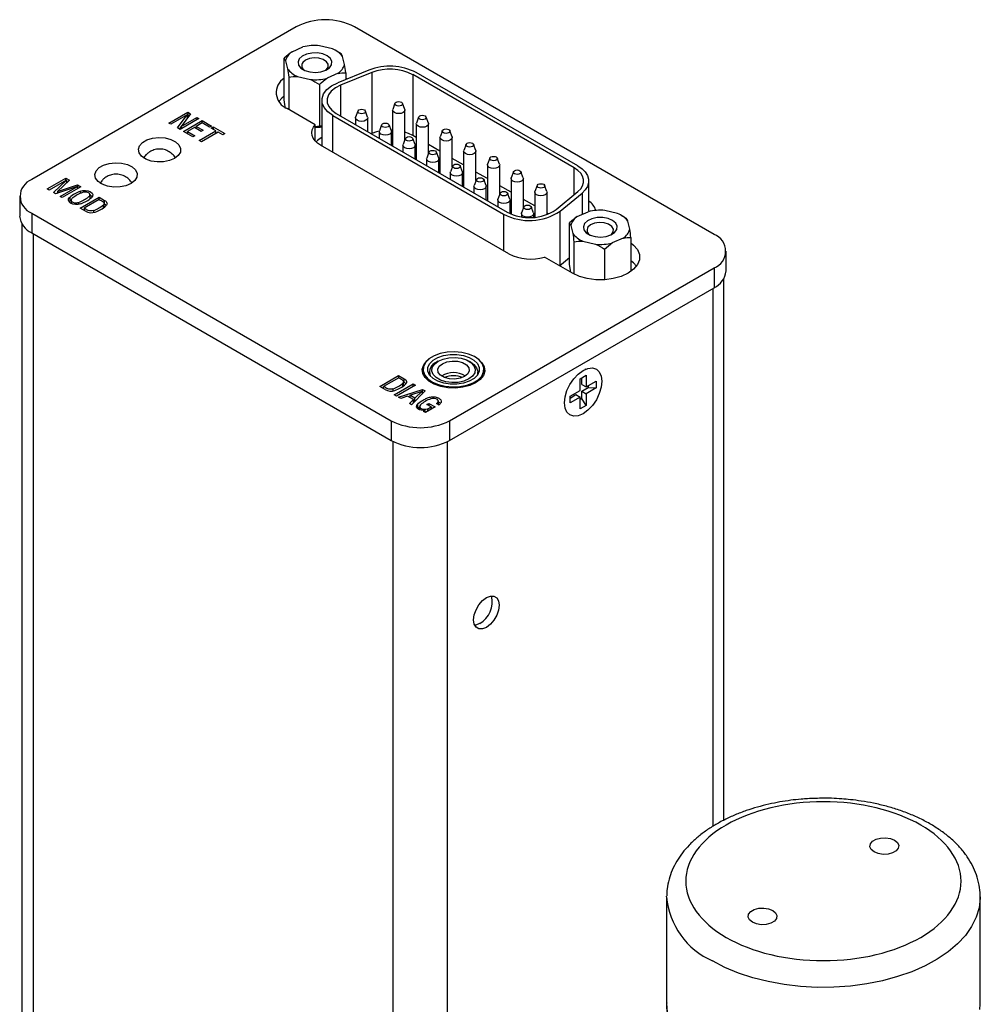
# Model space of a CAD drawing. Header units: inches. Extents: x 0.71 to 9.97, y 0.77 to 10.06.
# Tile 6 of 6: x 8.01 to 9.58, y 8.46 to 10.06. Entities that reach past the tile are written whole.
import ezdxf

# ---------------------------------------------------------------- set-up
doc = ezdxf.new("R2010")
doc.units = ezdxf.units.IN
doc.header["$MEASUREMENT"] = 0

msp = doc.modelspace()

# ---------------------------------------------------------------- linework, layer by layer
at = {"color": 7, "linetype": 'Continuous', "lineweight": 25}
for p, q in [((8.463, 10.0494), (8.0329, 9.8011)), ((9.1423, 9.712), (8.5577, 10.0494)), ((8.4561, 10.0087), (8.4739, 10.0166)), ((8.5217, 10.0137), (8.501, 10.0186)), ((8.5295, 10.0097), (8.5275, 10.0108)), ((8.5363, 10.0054), (8.5293, 10.0094)), ((8.4436, 9.9305), (8.4436, 9.9983)), ((8.4457, 9.9941), (8.4486, 9.9813)), ((8.5413, 9.9883), (8.5384, 10.0012)), ((8.5309, 9.9738), (8.5131, 9.9659)), ((8.5811, 9.9789), (8.5304, 9.9583)), ((8.5858, 9.975), (8.5351, 9.9545)), ((8.5434, 9.9745), (8.5434, 9.9636)), ((8.5858, 9.975), (8.5858, 9.876)), ((8.9209, 9.8233), (8.6582, 9.975)), ((8.4507, 9.9674), (8.4507, 9.9152)), ((8.4653, 9.9687), (8.486, 9.9638)), ((8.5434, 9.9661), (8.5459, 9.9646)), ((8.9151, 9.82), (8.6524, 9.9716)), ((8.6524, 9.9716), (8.6524, 9.8726)), ((8.5006, 9.9555), (8.5006, 9.8877)), ((8.5047, 9.9299), (8.5047, 9.8558)), ((8.256, 9.8929), (8.2865, 9.9106)), ((8.2865, 9.9106), (8.2912, 9.9079)), ((8.2865, 9.9106), (8.2865, 9.9041)), ((8.4939, 9.8902), (8.4483, 9.9165)), ((8.5632, 9.9124), (8.5596, 9.9027)), ((8.5791, 9.9027), (8.5754, 9.9124)), ((8.6196, 9.914), (8.6196, 9.8558)), ((8.6235, 9.925), (8.6198, 9.9152)), ((8.6394, 9.9152), (8.6357, 9.925)), ((8.6396, 9.8661), (8.6396, 9.914)), ((8.2855, 9.9062), (8.2592, 9.891)), ((8.2697, 9.885), (8.2855, 9.9062)), ((8.3047, 9.9001), (8.2741, 9.8824)), ((8.2912, 9.9079), (8.2758, 9.8871)), ((8.2758, 9.8871), (8.3015, 9.9019)), ((8.2796, 9.8793), (8.3102, 9.8969)), ((8.2855, 9.9062), (8.2855, 9.9002)), ((8.2855, 9.9035), (8.2865, 9.9041)), ((8.2865, 9.9041), (8.2879, 9.9034)), ((8.3015, 9.9019), (8.3047, 9.9001)), ((8.3015, 9.9019), (8.3015, 9.8982)), ((8.3102, 9.8969), (8.3254, 9.8881)), ((8.3102, 9.8931), (8.3102, 9.8969)), ((8.5223, 9.9053), (8.8002, 9.7449)), ((8.5281, 9.9086), (8.806, 9.7482)), ((8.5593, 9.9014), (8.5593, 9.8906)), ((8.5793, 9.8791), (8.5793, 9.9014)), ((8.662, 9.9027), (8.6584, 9.893)), ((8.6779, 9.893), (8.6743, 9.9027)), ((8.2592, 9.891), (8.256, 9.8929)), ((8.2741, 9.8824), (8.2697, 9.885)), ((8.273, 9.8831), (8.2758, 9.8867)), ((8.2758, 9.8871), (8.2758, 9.8834)), ((8.2948, 9.8705), (8.2796, 9.8793)), ((8.2973, 9.8857), (8.2861, 9.8792)), ((8.2861, 9.8792), (8.298, 9.8723)), ((8.2861, 9.8755), (8.2861, 9.8792)), ((8.3084, 9.8793), (8.2973, 9.8857)), ((8.3004, 9.8848), (8.2996, 9.8844)), ((8.3102, 9.8931), (8.3004, 9.8875)), ((8.3004, 9.8875), (8.3115, 9.8811)), ((8.3004, 9.8839), (8.3004, 9.8875)), ((8.3051, 9.8645), (8.3324, 9.8803)), ((8.3115, 9.8811), (8.3084, 9.8793)), ((8.336, 9.8782), (8.3087, 9.8624)), ((8.3221, 9.8862), (8.3102, 9.8931)), ((8.3254, 9.8881), (8.3221, 9.8862)), ((8.3246, 9.8848), (8.3279, 9.8867)), ((8.3324, 9.8803), (8.3246, 9.8848)), ((8.3279, 9.8867), (8.3467, 9.8759)), ((8.3279, 9.8867), (8.3279, 9.8829)), ((8.3324, 9.8761), (8.3324, 9.8803)), ((8.3324, 9.8777), (8.3337, 9.8769)), ((8.3434, 9.8739), (8.336, 9.8782)), ((8.4939, 9.8639), (8.4939, 9.8902)), ((8.5006, 9.8877), (8.4939, 9.887)), ((8.5047, 9.8879), (8.5006, 9.8877)), ((8.5979, 9.8792), (8.5979, 9.8684)), ((8.6018, 9.8902), (8.5981, 9.8804)), ((8.6177, 9.8804), (8.614, 9.8902)), ((8.6196, 9.8814), (8.6173, 9.8814)), ((8.6179, 9.8568), (8.6179, 9.8792)), ((8.6582, 9.8917), (8.6582, 9.8336)), ((8.6782, 9.8438), (8.6782, 9.8917)), ((8.7006, 9.8805), (8.6969, 9.8707)), ((8.7165, 9.8707), (8.7128, 9.8805)), ((8.2861, 9.8766), (8.2852, 9.8761)), ((8.298, 9.8723), (8.2948, 9.8705)), ((8.3087, 9.8624), (8.3051, 9.8645)), ((8.3467, 9.8759), (8.3434, 9.8739)), ((8.5858, 9.876), (8.5852, 9.8757)), ((8.6403, 9.8679), (8.6366, 9.8582)), ((8.6582, 9.8693), (8.6524, 9.8726)), ((8.6562, 9.8582), (8.6525, 9.8679)), ((8.6967, 9.8695), (8.6967, 9.8113)), ((8.7167, 9.8216), (8.7167, 9.8695)), ((8.8089, 9.6802), (8.5027, 9.857)), ((8.6364, 9.8569), (8.6364, 9.8461)), ((8.6564, 9.8346), (8.6564, 9.8569)), ((8.6788, 9.8457), (8.6752, 9.8359)), ((8.6967, 9.8471), (8.6782, 9.8578)), ((8.6947, 9.8359), (8.6911, 9.8457)), ((8.7352, 9.8472), (8.7352, 9.7891)), ((8.7391, 9.8582), (8.7355, 9.8485)), ((8.755, 9.8485), (8.7513, 9.8582)), ((8.7552, 9.7994), (8.7552, 9.8472)), ((8.6749, 9.8347), (8.6749, 9.8239)), ((8.6949, 9.8124), (8.6949, 9.8347)), ((8.7352, 9.8248), (8.7167, 9.8355)), ((8.7777, 9.836), (8.774, 9.8262)), ((8.7935, 9.8262), (8.7899, 9.836)), ((8.7174, 9.8234), (8.7137, 9.8137)), ((8.7333, 9.8137), (8.7296, 9.8234)), ((8.7738, 9.8026), (8.7552, 9.8133)), ((8.7738, 9.825), (8.7738, 9.7669)), ((8.7938, 9.7771), (8.7938, 9.825)), ((8.8162, 9.8137), (8.8125, 9.804)), ((8.8321, 9.804), (8.8284, 9.8137)), ((8.0578, 9.7859), (8.0883, 9.8035)), ((8.0896, 9.8003), (8.0612, 9.7839)), ((8.0682, 9.7798), (8.0896, 9.8003)), ((8.0942, 9.8001), (8.0746, 9.7816)), ((8.0883, 9.8035), (8.0942, 9.8001)), ((8.0883, 9.7996), (8.0883, 9.8035)), ((8.0896, 9.8003), (8.0896, 9.7957)), ((8.7135, 9.8125), (8.7135, 9.8017)), ((8.7335, 9.7901), (8.7335, 9.8125)), ((8.7559, 9.8012), (8.7522, 9.7914)), ((8.7718, 9.7914), (8.7681, 9.8012)), ((8.8123, 9.8028), (8.8123, 9.7451)), ((8.8323, 9.7549), (8.8323, 9.8028)), ((8.9385, 9.749), (8.9385, 9.7987)), ((8.0612, 9.7839), (8.0578, 9.7859)), ((8.1074, 9.79), (8.0717, 9.7778)), ((8.0746, 9.7816), (8.1072, 9.7926)), ((8.0746, 9.7816), (8.0746, 9.7788)), ((8.079, 9.7736), (8.1074, 9.79)), ((8.1129, 9.7893), (8.0824, 9.7717)), ((8.0896, 9.7963), (8.09, 9.7961)), ((8.1072, 9.7926), (8.1129, 9.7893)), ((8.1072, 9.7926), (8.1072, 9.7899)), ((8.1074, 9.79), (8.1074, 9.7861)), ((8.112, 9.7783), (8.112, 9.7822)), ((8.752, 9.7902), (8.752, 9.7794)), ((8.772, 9.7679), (8.772, 9.7902)), ((8.8123, 9.7804), (8.7938, 9.7911)), ((8.8547, 9.7915), (8.8511, 9.7817)), ((8.8706, 9.7817), (8.8669, 9.7915)), ((8.8854, 9.7522), (8.9209, 9.7815)), ((8.0133, 9.7738), (8.0133, 9.7417)), ((8.0717, 9.7778), (8.0682, 9.7798)), ((8.0735, 9.7785), (8.0746, 9.7795)), ((8.0824, 9.7717), (8.079, 9.7736)), ((8.0947, 9.7657), (8.0937, 9.7647)), ((8.0947, 9.7722), (8.0947, 9.7657)), ((8.097, 9.7684), (8.097, 9.7622)), ((8.1116, 9.7547), (8.1423, 9.7724)), ((8.1427, 9.7687), (8.118, 9.7544)), ((8.1277, 9.7698), (8.1277, 9.7771)), ((8.1423, 9.7724), (8.1513, 9.7672)), ((8.1423, 9.7684), (8.1423, 9.7724)), ((8.1513, 9.7608), (8.1513, 9.7672)), ((8.7906, 9.768), (8.7906, 9.7572)), ((8.7944, 9.7789), (8.7908, 9.7692)), ((8.8103, 9.7692), (8.8067, 9.7789)), ((8.8106, 9.7459), (8.8106, 9.768)), ((8.8508, 9.7581), (8.8323, 9.7688)), ((8.8508, 9.7805), (8.8508, 9.7398)), ((8.8708, 9.7442), (8.8708, 9.7805)), ((8.8921, 9.7495), (8.9277, 9.7788)), ((8.1206, 9.7495), (8.1116, 9.7547)), ((8.118, 9.752), (8.1171, 9.7515)), ((8.118, 9.7544), (8.118, 9.751)), ((8.1331, 9.7506), (8.1331, 9.7474)), ((8.1494, 9.7549), (8.1494, 9.76)), ((8.1505, 9.7559), (8.1505, 9.7623)), ((8.1505, 9.7612), (8.1513, 9.7608)), ((8.833, 9.7567), (8.8293, 9.7469)), ((8.8489, 9.7469), (8.8452, 9.7567)), ((8.9856, 9.7459), (8.9649, 9.7508)), ((8.0329, 9.7465), (8.6176, 9.409)), ((8.0329, 9.7465), (8.0329, 9.7144)), ((8.8291, 9.7457), (8.8291, 9.7405)), ((8.8491, 9.7396), (8.8491, 9.7457)), ((8.8733, 9.7451), (8.8708, 9.7466)), ((8.92, 9.7409), (8.9378, 9.7488)), ((8.9933, 9.7419), (8.9914, 9.7431)), ((9.0002, 9.7376), (8.9932, 9.7416)), ((9.0052, 9.7205), (9.0022, 9.7334)), ((8.0169, 9.7292), (8.0169, 8.2251)), ((8.9075, 9.6627), (8.9075, 9.7305)), ((8.9095, 9.7263), (8.9125, 9.7135)), ((8.0329, 9.7144), (8.6176, 9.3769)), ((8.9947, 9.706), (8.9769, 9.6981)), ((9.0072, 9.7067), (9.0072, 9.6518)), ((8.9145, 9.6996), (8.9145, 9.6474)), ((8.9291, 9.701), (8.9498, 9.696)), ((8.9644, 9.6877), (8.9644, 9.6382)), ((8.9121, 9.6488), (8.8665, 9.6751)), ((8.8911, 9.6609), (8.9075, 9.6744)), ((9.1619, 9.6525), (9.1619, 9.6846)), ((8.7122, 9.409), (9.1423, 9.6573)), ((8.9093, 9.6504), (8.9075, 9.6627)), ((9.1423, 9.6573), (9.1423, 9.6252)), ((9.1584, 8.7596), (9.1584, 9.6401)), ((8.7122, 9.3769), (9.1423, 9.6252)), ((8.6937, 9.5058), (8.6909, 9.5041)), ((8.7466, 9.5041), (8.7438, 9.5058)), ((8.5987, 9.4648), (8.6294, 9.4825)), ((8.6299, 9.4788), (8.6051, 9.4645)), ((8.6294, 9.4825), (8.6384, 9.4773)), ((8.6294, 9.4825), (8.6294, 9.4785)), ((8.6384, 9.4709), (8.6384, 9.4773)), ((8.6692, 9.4925), (8.6692, 9.4847)), ((8.6794, 9.4881), (8.6794, 9.484)), ((8.7581, 9.484), (8.7581, 9.4881)), ((8.7682, 9.4847), (8.7682, 9.4925)), ((8.9247, 9.4773), (8.9342, 9.4828)), ((8.9247, 9.4583), (8.9247, 9.4773)), ((8.9272, 9.4679), (8.9272, 9.4787)), ((8.9337, 9.4928), (8.9322, 9.4921)), ((8.9342, 9.4828), (8.9342, 9.4638)), ((8.6077, 9.4596), (8.5987, 9.4648)), ((8.6043, 9.4615), (8.6051, 9.4621)), ((8.6051, 9.461), (8.6051, 9.4645)), ((8.6224, 9.4511), (8.6532, 9.4689)), ((8.6568, 9.4668), (8.626, 9.449)), ((8.6365, 9.465), (8.6365, 9.4701)), ((8.6376, 9.4659), (8.6376, 9.4724)), ((8.6384, 9.4709), (8.6376, 9.4713)), ((8.6532, 9.4689), (8.6568, 9.4668)), ((8.6532, 9.4647), (8.6532, 9.4689)), ((8.9272, 9.4679), (8.9342, 9.4638)), ((8.9272, 9.4569), (8.9375, 9.4628)), ((8.9342, 9.4638), (8.9507, 9.4733)), ((8.9507, 9.4623), (8.9342, 9.4528)), ((8.9375, 9.4657), (8.9375, 9.4628)), ((8.9375, 9.4628), (8.9507, 9.4623)), ((8.9507, 9.4733), (8.9507, 9.4623)), ((8.6202, 9.4606), (8.6202, 9.4575)), ((8.626, 9.449), (8.6224, 9.4511)), ((8.6293, 9.4471), (8.6684, 9.4599)), ((8.6328, 9.4451), (8.6293, 9.4471)), ((8.644, 9.449), (8.6328, 9.4451)), ((8.6536, 9.4434), (8.644, 9.449)), ((8.6479, 9.4468), (8.6478, 9.4468)), ((8.6479, 9.4503), (8.6678, 9.4571)), ((8.6559, 9.4456), (8.6479, 9.4503)), ((8.6479, 9.4503), (8.6479, 9.4467)), ((8.6728, 9.4574), (8.6506, 9.4348)), ((8.6678, 9.4571), (8.6559, 9.4456)), ((8.6559, 9.4402), (8.6559, 9.4456)), ((8.6678, 9.4571), (8.6678, 9.4523)), ((8.6684, 9.4535), (8.6678, 9.4533)), ((8.6684, 9.4599), (8.6728, 9.4574)), ((8.6684, 9.4535), (8.6684, 9.4599)), ((8.6688, 9.4533), (8.6684, 9.4535)), ((8.9082, 9.4488), (8.9247, 9.4583)), ((8.9082, 9.4459), (8.9176, 9.4514)), ((8.9082, 9.4378), (8.9082, 9.4488)), ((8.9247, 9.4473), (8.9082, 9.4378)), ((8.9176, 9.4514), (8.9247, 9.4473)), ((8.9247, 9.4283), (8.9247, 9.4473)), ((8.9272, 9.445), (8.9247, 9.4436)), ((8.9272, 9.445), (8.9272, 9.4569)), ((8.9272, 9.4569), (8.9342, 9.4528)), ((8.9342, 9.4338), (8.9272, 9.445)), ((8.9342, 9.4528), (8.9342, 9.4338)), ((8.647, 9.4369), (8.6536, 9.4434)), ((8.6506, 9.4348), (8.647, 9.4369)), ((8.6536, 9.4378), (8.6536, 9.4434)), ((8.6536, 9.4405), (8.6553, 9.4396)), ((8.66, 9.4356), (8.66, 9.4291)), ((8.66, 9.4291), (8.6636, 9.4316)), ((8.6636, 9.4322), (8.6636, 9.4267)), ((8.6888, 9.4313), (8.6729, 9.4221)), ((8.6755, 9.4355), (8.6785, 9.4372)), ((8.6825, 9.4314), (8.6755, 9.4355)), ((8.6785, 9.4372), (8.6888, 9.4313)), ((8.6785, 9.4372), (8.6785, 9.4337)), ((8.6825, 9.4314), (8.6825, 9.4276)), ((8.6945, 9.4349), (8.691, 9.4369)), ((8.6927, 9.4381), (8.6927, 9.4359)), ((8.6942, 9.4351), (8.6942, 9.4407)), ((8.8991, 9.4349), (8.8994, 9.4332)), ((8.9342, 9.4338), (8.9247, 9.4283)), ((8.6698, 9.4238), (8.6728, 9.4255)), ((8.6729, 9.4221), (8.6698, 9.4238)), ((8.6728, 9.4221), (8.6728, 9.4255)), ((8.6762, 9.4284), (8.6762, 9.424)), ((8.6825, 9.4285), (8.6833, 9.4281)), ((8.6176, 9.409), (8.6176, 9.3769)), ((8.7122, 9.409), (8.7122, 9.3769)), ((9.0652, 8.6348), (9.0652, 8.636)), ((9.0652, 8.6348), (9.0652, 8.4613)), ((9.5752, 8.4613), (9.5752, 8.6348)), ((9.5752, 8.6348), (9.5752, 8.6335)), ((9.0652, 8.4624), (9.0652, 8.4613)), ((9.5752, 8.4603), (9.5752, 8.4613))]:
    msp.add_line(p, q, dxfattribs=at)
at = {"color": 1, "linetype": 'Continuous', "lineweight": 25}
for p, q in [((8.5351, 9.9545), (8.5351, 9.9046)), ((8.5223, 9.8457), (8.5223, 9.9053)), ((8.9151, 9.7767), (8.9151, 9.82)), ((8.9277, 9.7788), (8.9277, 9.7443)), ((8.1092, 9.7639), (8.1092, 9.7608)), ((8.8921, 9.6617), (8.8921, 9.7495)), ((8.8002, 9.7449), (8.8002, 9.6852)), ((8.0352, 9.713), (8.0352, 8.1996)), ((9.1401, 9.6239), (9.1401, 8.7493)), ((8.6207, 7.8616), (8.6207, 9.3752)), ((8.7091, 7.8616), (8.7091, 9.3752))]:
    msp.add_line(p, q, dxfattribs=at)
at = {"color": 7, "linetype": 'Continuous', "lineweight": 25, "flags": 128}
for points in [[(8.468, 9.9973), (8.466, 9.9922), (8.4669, 9.987), (8.4707, 9.9822), (8.477, 9.9785), (8.4851, 9.9761), (8.4941, 9.9753), (8.503, 9.9763), (8.5109, 9.9789), (8.5169, 9.9828), (8.5203, 9.9876), (8.5209, 9.9929), (8.5185, 9.9979), (8.5134, 10.0022), (8.5061, 10.0054), (8.4975, 10.007), (8.4884, 10.0068), (8.4799, 10.005), (8.4728, 10.0017), (8.468, 9.9973)], [(8.5106, 9.9788), (8.5116, 9.9796), (8.5147, 9.9838), (8.5149, 9.9884), (8.5122, 9.9927), (8.5069, 9.9962), (8.4999, 9.9983), (8.492, 9.9989), (8.4843, 9.9977), (8.4778, 9.995), (8.4735, 9.9912), (8.4735, 9.9912)], [(8.5223, 9.9053), (8.5141, 9.9112), (8.5083, 9.918), (8.5052, 9.9253), (8.5049, 9.9329), (8.5075, 9.9403), (8.5128, 9.9473), (8.5205, 9.9534), (8.5304, 9.9583)], [(8.5351, 9.9545), (8.5266, 9.9502), (8.5199, 9.9449), (8.5153, 9.9389), (8.5131, 9.9325), (8.5134, 9.926), (8.516, 9.9196), (8.5211, 9.9137), (8.5281, 9.9086)], [(8.4436, 9.9368), (8.4394, 9.9334), (8.4347, 9.9282)], [(8.634, 9.9267), (8.6354, 9.9256), (8.6359, 9.9242), (8.6354, 9.9228), (8.634, 9.9216), (8.632, 9.9209), (8.6296, 9.9206), (8.6272, 9.9209), (8.6252, 9.9216), (8.6238, 9.9228), (8.6234, 9.9242), (8.6238, 9.9256), (8.6252, 9.9267), (8.6272, 9.9275), (8.6296, 9.9278), (8.632, 9.9275), (8.634, 9.9267)], [(8.5738, 9.9142), (8.5751, 9.913), (8.5756, 9.9116), (8.5751, 9.9103), (8.5738, 9.9091), (8.5717, 9.9083), (8.5693, 9.908), (8.5669, 9.9083), (8.5649, 9.9091), (8.5636, 9.9103), (8.5631, 9.9116), (8.5636, 9.913), (8.5649, 9.9142), (8.5669, 9.915), (8.5693, 9.9153), (8.5717, 9.915), (8.5738, 9.9142)], [(8.6394, 9.9152), (8.6396, 9.914), (8.6389, 9.9118), (8.6367, 9.9099), (8.6334, 9.9087), (8.6296, 9.9082), (8.6258, 9.9087), (8.6225, 9.9099), (8.6204, 9.9118), (8.6196, 9.914), (8.6198, 9.9152)], [(8.5791, 9.9027), (8.5793, 9.9014), (8.5786, 9.8992), (8.5764, 9.8974), (8.5732, 9.8961), (8.5693, 9.8957), (8.5655, 9.8961), (8.5623, 9.8974), (8.5601, 9.8992), (8.5593, 9.9014), (8.5596, 9.9027)], [(8.6726, 9.9045), (8.6739, 9.9033), (8.6744, 9.902), (8.6739, 9.9006), (8.6726, 9.8994), (8.6705, 9.8986), (8.6682, 9.8983), (8.6658, 9.8986), (8.6637, 9.8994), (8.6624, 9.9006), (8.6619, 9.902), (8.6624, 9.9033), (8.6637, 9.9045), (8.6658, 9.9053), (8.6682, 9.9056), (8.6705, 9.9053), (8.6726, 9.9045)], [(8.5027, 9.857), (8.4977, 9.8604), (8.4936, 9.8642), (8.4907, 9.8684), (8.4889, 9.8728), (8.4883, 9.8772), (8.489, 9.8817), (8.4908, 9.8861), (8.4939, 9.8902)], [(8.5979, 9.8796), (8.5937, 9.8786), (8.5858, 9.876)], [(8.6177, 9.8804), (8.6179, 9.8792), (8.6171, 9.877), (8.615, 9.8751), (8.6117, 9.8738), (8.6079, 9.8734), (8.6041, 9.8738), (8.6008, 9.8751), (8.5987, 9.877), (8.5979, 9.8792), (8.5981, 9.8804)], [(8.6123, 9.8919), (8.6137, 9.8908), (8.6141, 9.8894), (8.6137, 9.888), (8.6123, 9.8868), (8.6103, 9.8861), (8.6079, 9.8858), (8.6055, 9.8861), (8.6035, 9.8868), (8.6021, 9.888), (8.6016, 9.8894), (8.6021, 9.8908), (8.6035, 9.8919), (8.6055, 9.8927), (8.6079, 9.893), (8.6103, 9.8927), (8.6123, 9.8919)], [(8.6524, 9.8726), (8.6455, 9.876), (8.6396, 9.8781)], [(8.6779, 9.893), (8.6782, 9.8917), (8.6774, 9.8895), (8.6752, 9.8877), (8.672, 9.8864), (8.6682, 9.886), (8.6643, 9.8864), (8.6611, 9.8877), (8.6589, 9.8895), (8.6582, 9.8917), (8.6584, 9.893)], [(8.7111, 9.8823), (8.7125, 9.8811), (8.7129, 9.8797), (8.7125, 9.8783), (8.7111, 9.8772), (8.7091, 9.8764), (8.7067, 9.8761), (8.7043, 9.8764), (8.7023, 9.8772), (8.7009, 9.8783), (8.7004, 9.8797), (8.7009, 9.8811), (8.7023, 9.8823), (8.7043, 9.883), (8.7067, 9.8833), (8.7091, 9.883), (8.7111, 9.8823)], [(8.2651, 9.8354), (8.2569, 9.8319), (8.2472, 9.8299), (8.2369, 9.8297), (8.227, 9.8312), (8.2183, 9.8344), (8.2116, 9.8389), (8.2075, 9.8443), (8.2063, 9.8502), (8.2082, 9.856), (8.213, 9.8613), (8.2203, 9.8655), (8.2294, 9.8682), (8.2395, 9.8693), (8.2497, 9.8687), (8.2591, 9.8663), (8.2669, 9.8624), (8.2723, 9.8574), (8.275, 9.8517), (8.2746, 9.8458), (8.2712, 9.8402), (8.2651, 9.8354)], [(8.6508, 9.8697), (8.6522, 9.8685), (8.6527, 9.8672), (8.6522, 9.8658), (8.6508, 9.8646), (8.6488, 9.8638), (8.6464, 9.8635), (8.644, 9.8638), (8.642, 9.8646), (8.6406, 9.8658), (8.6402, 9.8672), (8.6406, 9.8685), (8.642, 9.8697), (8.644, 9.8705), (8.6464, 9.8708), (8.6488, 9.8705), (8.6508, 9.8697)], [(8.7165, 9.8707), (8.7167, 9.8695), (8.7159, 9.8673), (8.7138, 9.8654), (8.7105, 9.8642), (8.7067, 9.8637), (8.7029, 9.8642), (8.6996, 9.8654), (8.6975, 9.8673), (8.6967, 9.8695), (8.6969, 9.8707)], [(8.6562, 9.8582), (8.6564, 9.8569), (8.6556, 9.8547), (8.6535, 9.8529), (8.6502, 9.8516), (8.6464, 9.8512), (8.6426, 9.8516), (8.6393, 9.8529), (8.6372, 9.8547), (8.6364, 9.8569), (8.6366, 9.8582)], [(8.6894, 9.8475), (8.6907, 9.8463), (8.6912, 9.8449), (8.6907, 9.8435), (8.6894, 9.8424), (8.6873, 9.8416), (8.6849, 9.8413), (8.6826, 9.8416), (8.6805, 9.8424), (8.6792, 9.8435), (8.6787, 9.8449), (8.6792, 9.8463), (8.6805, 9.8475), (8.6826, 9.8482), (8.6849, 9.8485), (8.6873, 9.8482), (8.6894, 9.8475)], [(8.755, 9.8485), (8.7552, 9.8472), (8.7545, 9.845), (8.7523, 9.8432), (8.7491, 9.8419), (8.7452, 9.8415), (8.7414, 9.8419), (8.7382, 9.8432), (8.736, 9.845), (8.7352, 9.8472), (8.7355, 9.8485)], [(8.7496, 9.86), (8.751, 9.8588), (8.7515, 9.8575), (8.751, 9.8561), (8.7496, 9.8549), (8.7476, 9.8541), (8.7452, 9.8538), (8.7428, 9.8541), (8.7408, 9.8549), (8.7395, 9.8561), (8.739, 9.8575), (8.7395, 9.8588), (8.7408, 9.86), (8.7428, 9.8608), (8.7452, 9.8611), (8.7476, 9.8608), (8.7496, 9.86)], [(8.6947, 9.8359), (8.6949, 9.8347), (8.6942, 9.8325), (8.692, 9.8306), (8.6888, 9.8294), (8.6849, 9.8289), (8.6811, 9.8294), (8.6779, 9.8306), (8.6757, 9.8325), (8.6749, 9.8347), (8.6752, 9.8359)], [(8.7882, 9.8378), (8.7895, 9.8366), (8.79, 9.8352), (8.7895, 9.8338), (8.7882, 9.8327), (8.7862, 9.8319), (8.7838, 9.8316), (8.7814, 9.8319), (8.7793, 9.8327), (8.778, 9.8338), (8.7775, 9.8352), (8.778, 9.8366), (8.7793, 9.8378), (8.7814, 9.8385), (8.7838, 9.8388), (8.7862, 9.8385), (8.7882, 9.8378)], [(8.1944, 9.7946), (8.1861, 9.7911), (8.1765, 9.7891), (8.1662, 9.7889), (8.1563, 9.7904), (8.1476, 9.7936), (8.1409, 9.7981), (8.1368, 9.8035), (8.1356, 9.8094), (8.1375, 9.8152), (8.1423, 9.8204), (8.1496, 9.8246), (8.1587, 9.8274), (8.1688, 9.8285), (8.179, 9.8278), (8.1884, 9.8255), (8.1962, 9.8216), (8.2016, 9.8166), (8.2043, 9.8109), (8.2039, 9.8049), (8.2005, 9.7993), (8.1944, 9.7946)], [(8.7333, 9.8137), (8.7335, 9.8125), (8.7327, 9.8102), (8.7306, 9.8084), (8.7273, 9.8071), (8.7235, 9.8067), (8.7197, 9.8071), (8.7164, 9.8084), (8.7142, 9.8102), (8.7135, 9.8125), (8.7137, 9.8137)], [(8.7279, 9.8252), (8.7293, 9.824), (8.7297, 9.8227), (8.7293, 9.8213), (8.7279, 9.8201), (8.7259, 9.8193), (8.7235, 9.8191), (8.7211, 9.8193), (8.7191, 9.8201), (8.7177, 9.8213), (8.7172, 9.8227), (8.7177, 9.824), (8.7191, 9.8252), (8.7211, 9.826), (8.7235, 9.8263), (8.7259, 9.826), (8.7279, 9.8252)], [(8.7935, 9.8262), (8.7938, 9.825), (8.793, 9.8228), (8.7908, 9.8209), (8.7876, 9.8197), (8.7838, 9.8192), (8.7799, 9.8197), (8.7767, 9.8209), (8.7745, 9.8228), (8.7738, 9.825), (8.774, 9.8262)], [(8.8267, 9.8155), (8.8281, 9.8143), (8.8286, 9.813), (8.8281, 9.8116), (8.8267, 9.8104), (8.8247, 9.8096), (8.8223, 9.8094), (8.8199, 9.8096), (8.8179, 9.8104), (8.8165, 9.8116), (8.8161, 9.813), (8.8165, 9.8143), (8.8179, 9.8155), (8.8199, 9.8163), (8.8223, 9.8166), (8.8247, 9.8163), (8.8267, 9.8155)], [(8.9209, 9.7815), (8.9255, 9.7861), (8.9286, 9.791), (8.9301, 9.7961), (8.9301, 9.8014), (8.9286, 9.8065), (8.9255, 9.8114), (8.9209, 9.816), (8.9151, 9.82)], [(8.9209, 9.8233), (8.9277, 9.8187), (8.9329, 9.8134), (8.9365, 9.8077), (8.9383, 9.8018), (8.9383, 9.7957), (8.9365, 9.7897), (8.9329, 9.7841), (8.9277, 9.7788)], [(8.7664, 9.803), (8.7678, 9.8018), (8.7683, 9.8004), (8.7678, 9.799), (8.7664, 9.7979), (8.7644, 9.7971), (8.762, 9.7968), (8.7596, 9.7971), (8.7576, 9.7979), (8.7562, 9.799), (8.7558, 9.8004), (8.7562, 9.8018), (8.7576, 9.803), (8.7596, 9.8037), (8.762, 9.804), (8.7644, 9.8037), (8.7664, 9.803)], [(8.8321, 9.804), (8.8323, 9.8028), (8.8315, 9.8005), (8.8294, 9.7987), (8.8261, 9.7974), (8.8223, 9.797), (8.8185, 9.7974), (8.8152, 9.7987), (8.8131, 9.8005), (8.8123, 9.8028), (8.8125, 9.804)], [(8.112, 9.7822), (8.1161, 9.7832), (8.1205, 9.7834), (8.1248, 9.7828), (8.1285, 9.7813), (8.131, 9.7792), (8.1322, 9.7767), (8.1319, 9.7741), (8.13, 9.7718)], [(8.7718, 9.7914), (8.772, 9.7902), (8.7713, 9.788), (8.7691, 9.7861), (8.7658, 9.7849), (8.762, 9.7844), (8.7582, 9.7849), (8.7549, 9.7861), (8.7528, 9.788), (8.752, 9.7902), (8.7522, 9.7914)], [(8.805, 9.7807), (8.8063, 9.7795), (8.8068, 9.7782), (8.8063, 9.7768), (8.805, 9.7756), (8.8029, 9.7748), (8.8006, 9.7746), (8.7982, 9.7748), (8.7961, 9.7756), (8.7948, 9.7768), (8.7943, 9.7782), (8.7948, 9.7795), (8.7961, 9.7807), (8.7982, 9.7815), (8.8006, 9.7818), (8.8029, 9.7815), (8.805, 9.7807)], [(8.8706, 9.7817), (8.8708, 9.7805), (8.8701, 9.7783), (8.8679, 9.7764), (8.8647, 9.7752), (8.8608, 9.7747), (8.857, 9.7752), (8.8538, 9.7764), (8.8516, 9.7783), (8.8508, 9.7805), (8.8511, 9.7817)], [(8.8653, 9.7933), (8.8666, 9.7921), (8.8671, 9.7907), (8.8666, 9.7893), (8.8653, 9.7882), (8.8632, 9.7874), (8.8608, 9.7871), (8.8584, 9.7874), (8.8564, 9.7882), (8.8551, 9.7893), (8.8546, 9.7907), (8.8551, 9.7921), (8.8564, 9.7933), (8.8584, 9.794), (8.8608, 9.7943), (8.8632, 9.794), (8.8653, 9.7933)], [(8.1127, 9.7618), (8.1086, 9.7607), (8.1042, 9.7605), (8.0999, 9.7612), (8.0962, 9.7627), (8.0937, 9.7648), (8.0925, 9.7672), (8.0928, 9.7698), (8.0947, 9.7722)], [(8.097, 9.7677), (8.0964, 9.7672), (8.0947, 9.7657)], [(8.131, 9.7728), (8.1285, 9.7749), (8.1277, 9.7753)], [(8.1513, 9.7672), (8.1527, 9.7663), (8.1539, 9.7653), (8.1547, 9.7641), (8.1552, 9.7629), (8.1553, 9.7617), (8.1551, 9.7605), (8.1545, 9.7593), (8.1536, 9.7582)], [(8.8103, 9.7692), (8.8106, 9.768), (8.8098, 9.7657), (8.8076, 9.7639), (8.8044, 9.7626), (8.8006, 9.7622), (8.7967, 9.7626), (8.7935, 9.7639), (8.7913, 9.7657), (8.7906, 9.768), (8.7908, 9.7692)], [(8.8435, 9.7585), (8.8449, 9.7573), (8.8453, 9.7559), (8.8449, 9.7545), (8.8435, 9.7534), (8.8415, 9.7526), (8.8391, 9.7523), (8.8367, 9.7526), (8.8347, 9.7534), (8.8333, 9.7545), (8.8328, 9.7559), (8.8333, 9.7573), (8.8347, 9.7585), (8.8367, 9.7593), (8.8391, 9.7595), (8.8415, 9.7593), (8.8435, 9.7585)], [(8.8489, 9.7469), (8.8491, 9.7457), (8.8483, 9.7435), (8.8462, 9.7416), (8.8429, 9.7404), (8.8391, 9.7399), (8.8353, 9.7404), (8.832, 9.7416), (8.8299, 9.7435), (8.8291, 9.7457), (8.8293, 9.7469)], [(8.9319, 9.7295), (8.9299, 9.7244), (8.9308, 9.7192), (8.9346, 9.7144), (8.9409, 9.7107), (8.949, 9.7083), (8.9579, 9.7075), (8.9669, 9.7085), (8.9747, 9.7111), (8.9807, 9.715), (8.9842, 9.7198), (8.9848, 9.7251), (8.9824, 9.7301), (8.9772, 9.7344), (8.97, 9.7376), (8.9613, 9.7392), (8.9523, 9.7391), (8.9437, 9.7373), (8.9367, 9.734), (8.9319, 9.7295)], [(8.9745, 9.711), (8.9755, 9.7118), (8.9785, 9.716), (8.9787, 9.7206), (8.976, 9.7249), (8.9708, 9.7284), (8.9638, 9.7305), (8.9558, 9.7311), (8.9481, 9.7299), (8.9417, 9.7272), (8.9373, 9.7234), (8.9373, 9.7234)], [(9.0072, 9.698), (9.0115, 9.6946), (9.0177, 9.6871), (9.0209, 9.679), (9.0209, 9.6708), (9.0177, 9.6627), (9.0115, 9.6553), (9.0026, 9.6488), (8.9914, 9.6436), (8.9785, 9.64), (8.9645, 9.6382), (8.9502, 9.6382), (8.9362, 9.64), (8.9233, 9.6436), (8.9121, 9.6488)], [(9.0162, 9.6604), (9.0115, 9.6656), (9.0072, 9.6691)], [(8.7546, 9.4705), (8.745, 9.4662), (8.7338, 9.4633), (8.7218, 9.462), (8.7096, 9.4624), (8.6979, 9.4645), (8.6874, 9.4682), (8.6787, 9.4732), (8.6724, 9.4792), (8.6688, 9.486), (8.668, 9.493), (8.6702, 9.5), (8.6753, 9.5064), (8.6789, 9.5094)], [(8.673, 9.5034), (8.6698, 9.4968), (8.6694, 9.4899), (8.6719, 9.4831), (8.6772, 9.4769), (8.6848, 9.4717), (8.6944, 9.4676), (8.7054, 9.4649), (8.7172, 9.4639), (8.7291, 9.4645), (8.7404, 9.4668), (8.7504, 9.4705), (8.7586, 9.4755), (8.7645, 9.4815), (8.7677, 9.4882), (8.768, 9.4951), (8.7655, 9.5018), (8.7603, 9.508), (8.7526, 9.5133), (8.743, 9.5174), (8.732, 9.52), (8.7202, 9.521), (8.7083, 9.5204), (8.697, 9.5182), (8.687, 9.5144), (8.6788, 9.5094), (8.673, 9.5034)], [(8.6799, 9.5017), (8.6854, 9.5072), (8.6931, 9.5117), (8.7026, 9.5149), (8.7132, 9.5165), (8.7242, 9.5165), (8.7348, 9.5149), (8.7443, 9.5117), (8.752, 9.5072), (8.7575, 9.5018), (8.7604, 9.4956), (8.7604, 9.4893), (8.7575, 9.4832), (8.7521, 9.4777), (8.7443, 9.4732), (8.7348, 9.4701), (8.7242, 9.4684), (8.7133, 9.4684), (8.7027, 9.4701), (8.6932, 9.4732), (8.6854, 9.4777), (8.6799, 9.4832), (8.6771, 9.4893), (8.6771, 9.4956), (8.6799, 9.5017)], [(8.7438, 9.4768), (8.7357, 9.4733), (8.7263, 9.4713), (8.7162, 9.4709), (8.7064, 9.4721), (8.6975, 9.4749), (8.6904, 9.479), (8.6855, 9.4841), (8.6834, 9.4898), (8.6841, 9.4956), (8.6876, 9.5011), (8.6937, 9.5058), (8.7018, 9.5092), (8.7112, 9.5113), (8.7213, 9.5117), (8.7311, 9.5105), (8.74, 9.5077), (8.7471, 9.5035), (8.7519, 9.4984), (8.7541, 9.4927), (8.7534, 9.4869), (8.7498, 9.4815), (8.7438, 9.4768)], [(8.7586, 9.5094), (8.7587, 9.5093), (8.765, 9.5033), (8.7687, 9.4965), (8.7694, 9.4895), (8.7672, 9.4825), (8.7622, 9.4761), (8.7546, 9.4705)], [(8.7368, 9.4808), (8.7295, 9.4779), (8.721, 9.4766), (8.7121, 9.477), (8.7041, 9.4792), (8.6978, 9.4828), (8.694, 9.4875), (8.6932, 9.4926), (8.6955, 9.4975), (8.7006, 9.5017), (8.7079, 9.5047), (8.7165, 9.506), (8.7254, 9.5056), (8.7334, 9.5034), (8.7397, 9.4998), (8.7435, 9.4951), (8.7442, 9.49), (8.7419, 9.485), (8.7368, 9.4808)], [(8.7466, 9.5041), (8.7517, 9.5005), (8.7563, 9.495), (8.7581, 9.4889), (8.757, 9.4827), (8.7568, 9.4822)], [(8.9295, 9.4907), (8.9373, 9.494), (8.9447, 9.4947), (8.951, 9.4928), (8.9558, 9.4883), (8.9588, 9.4816), (8.9599, 9.4731), (8.9588, 9.4634), (8.9558, 9.4532), (8.951, 9.4431), (8.9447, 9.4339), (8.9373, 9.4262), (8.9295, 9.4204), (8.9216, 9.4171), (8.9143, 9.4164), (8.908, 9.4183), (8.9031, 9.4228), (8.9001, 9.4295), (8.899, 9.438), (8.9001, 9.4477), (8.9031, 9.4579), (8.908, 9.468), (8.9143, 9.4772), (8.9216, 9.4849), (8.9295, 9.4907)], [(8.6384, 9.4773), (8.6398, 9.4764), (8.641, 9.4754), (8.6418, 9.4742), (8.6423, 9.473), (8.6425, 9.4718), (8.6422, 9.4706), (8.6416, 9.4694), (8.6407, 9.4683)], [(8.6927, 9.4381), (8.6939, 9.4395), (8.6941, 9.4411), (8.6934, 9.4426), (8.6919, 9.4439), (8.6897, 9.4448), (8.687, 9.4453), (8.6843, 9.4451), (8.6818, 9.4445)], [(8.6728, 9.4255), (8.6695, 9.4254), (8.6662, 9.4259), (8.6633, 9.4268), (8.6609, 9.4282), (8.6593, 9.4299), (8.6586, 9.4318), (8.6588, 9.4338), (8.66, 9.4356)], [(8.6648, 9.4346), (8.6638, 9.4331), (8.6637, 9.4316), (8.6645, 9.4301), (8.6661, 9.4288), (8.6684, 9.428), (8.671, 9.4276), (8.6737, 9.4277), (8.6762, 9.4284)], [(8.7722, 9.1213), (8.7786, 9.1238), (8.7845, 9.1238), (8.7891, 9.1211), (8.792, 9.1161), (8.7931, 9.1092), (8.792, 9.1012), (8.7891, 9.0927), (8.7845, 9.0847), (8.7786, 9.078), (8.7722, 9.073), (8.7657, 9.0705), (8.7599, 9.0706), (8.7553, 9.0732), (8.7523, 9.0782), (8.7513, 9.0851), (8.7523, 9.0931), (8.7553, 9.1016), (8.7599, 9.1096), (8.7657, 9.1164), (8.7722, 9.1213)], [(8.7612, 9.0794), (8.7548, 9.0768), (8.753, 9.0766)], [(9.4026, 8.7078), (9.3979, 8.7117), (9.3958, 8.7163), (9.3965, 8.7209), (9.3999, 8.7252), (9.4057, 8.7286), (9.4131, 8.7305), (9.4212, 8.731), (9.4291, 8.7297), (9.4358, 8.727), (9.4405, 8.7232), (9.4426, 8.7186), (9.4419, 8.7139), (9.4384, 8.7097), (9.4327, 8.7063), (9.4253, 8.7043), (9.4171, 8.7039), (9.4093, 8.7051), (9.4026, 8.7078)], [(9.2378, 8.6127), (9.2425, 8.6089), (9.2446, 8.6043), (9.2439, 8.5996), (9.2404, 8.5954), (9.2347, 8.592), (9.2273, 8.59), (9.2191, 8.5896), (9.2113, 8.5908), (9.2046, 8.5935), (9.1999, 8.5974), (9.1978, 8.602), (9.1985, 8.6067), (9.2019, 8.6109), (9.2077, 8.6143), (9.2151, 8.6162), (9.2232, 8.6167), (9.2311, 8.6154), (9.2378, 8.6127)]]:
    msp.add_lwpolyline(points, dxfattribs=at)
at = {"color": 1, "linetype": 'Continuous', "lineweight": 25, "flags": 128}
for points in [[(9.5752, 8.6335), (9.5752, 8.6328), (9.5734, 8.6172), (9.5687, 8.6017), (9.5612, 8.5867), (9.551, 8.5722), (9.5381, 8.5584), (9.5228, 8.5454), (9.5052, 8.5335), (9.4855, 8.5227), (9.464, 8.5132), (9.4408, 8.5051), (9.4162, 8.4984), (9.3905, 8.4933), (9.3641, 8.4898), (9.3371, 8.4879), (9.31, 8.4877), (9.283, 8.4891), (9.2564, 8.4922), (9.2305, 8.497), (9.2056, 8.5033), (9.1821, 8.511), (9.1601, 8.5202), (9.1399, 8.5307)], [(9.0652, 8.4613), (9.0663, 8.4476)], [(9.5746, 8.4515), (9.5752, 8.4603)]]:
    msp.add_lwpolyline(points, dxfattribs=at)
at = {"color": 7, "linetype": 'Continuous', "lineweight": 25}
for centre, radius, start, end in [((8.5104, 9.9581), 0.1029, 62.6097, 117.3903), ((8.4689, 9.9885), 0.0239, 122.3157, 166.4249), ((8.4935, 9.9384), 0.0806, 84.6523, 104.0666), ((8.5089, 9.9793), 0.0366, 36.5664, 69.5678), ((8.4806, 9.9863), 0.00861, 145.3102, 240.6343), ((8.478, 10.0031), 0.0366, 216.5664, 249.5678), ((8.5181, 9.9939), 0.0239, 302.3157, 346.4249), ((8.6153, 9.8911), 0.0942, 62.9112, 111.3061), ((8.6154, 9.8992), 0.0813, 62.9112, 111.3061), ((8.4578, 9.9423), 0.0274, 121.1615, 249.6993), ((8.4935, 10.044), 0.0806, 264.6523, 284.0666), ((8.4935, 9.9678), 0.0818, 270.2309, 277.8467), ((8.5229, 9.8332), 0.0404, 116.7936, 133.3944), ((8.0433, 9.7738), 0.0292, 110.7834, 249.2166), ((8.13, 9.731), 0.0542, 109.3489, 130.6457), ((8.0947, 9.8129), 0.0542, 289.3489, 310.6457), ((8.926, 9.7447), 0.0247, 14.4987, 59.5566), ((8.1299, 9.7665), 0.0194, 241.1411, 289.0397), ((8.1151, 9.8006), 0.0532, 289.7741, 310.2205), ((8.1183, 9.7993), 0.0542, 289.3489, 310.6457), ((8.1472, 9.7527), 0.00908, 41.4996, 63.7619), ((8.8423, 9.8237), 0.0893, 241.902, 303.8807), ((8.8424, 9.8163), 0.0772, 241.902, 303.8807), ((8.9574, 9.6706), 0.0806, 84.6523, 104.0666), ((8.0468, 9.745), 0.0337, 185.6948, 245.6253), ((8.9327, 9.7207), 0.0239, 122.3157, 166.4249), ((8.9728, 9.7115), 0.0366, 36.5664, 69.5678), ((8.9444, 9.7185), 0.00861, 145.3102, 240.6343), ((8.982, 9.7261), 0.0239, 302.3157, 346.4249), ((8.9419, 9.7353), 0.0366, 216.5664, 249.5678), ((9.1319, 9.6846), 0.0292, 290.7834, 69.2166), ((8.9574, 9.7762), 0.0806, 264.6523, 284.0666), ((8.844, 9.7489), 0.0771, 242.926, 286.9437), ((9.1284, 9.6558), 0.0337, 294.3747, 354.3052), ((8.6975, 9.4877), 0.0177, 112.0719, 198.409), ((8.7187, 9.4499), 0.0372, 58.5671, 121.4329), ((8.7187, 9.4419), 0.0402, 68.4065, 111.5935), ((8.7187, 9.4417), 0.0403, 68.4844, 111.5156), ((8.6022, 9.5107), 0.0532, 289.7741, 310.2205), ((8.6054, 9.5094), 0.0542, 289.3489, 310.6457), ((8.6344, 9.4627), 0.00908, 41.4996, 63.7619), ((8.617, 9.4765), 0.0194, 241.1411, 289.0397), ((8.6951, 9.4021), 0.0444, 107.4117, 132.9739), ((8.6658, 9.458), 0.0314, 289.2779, 302.0579), ((8.6668, 9.4722), 0.0429, 304.4895, 307.2189), ((8.6875, 9.4466), 0.0137, 300.8052, 324.1076), ((8.6649, 9.5004), 0.1029, 242.6097, 297.3903), ((8.6649, 9.4682), 0.1029, 242.6097, 297.3903), ((8.7412, 9.1144), 0.0404, 299.7408, 13.7879)]:
    msp.add_arc(centre, radius, start, end, dxfattribs=at)
at = {"color": 1, "linetype": 'Continuous', "lineweight": 25}
msp.add_arc((9.1911, 8.6463), 0.1265, 185.2313, 246.0889, dxfattribs=at)
at = {"color": 7, "linetype": 'Continuous', "lineweight": 25}
for points in [[(8.4561, 10.0087), (8.4518, 10.0057), (8.4476, 10.0021), (8.4436, 9.9983)], [(8.5384, 10.0012), (8.5377, 10.0033), (8.537, 10.0045), (8.5363, 10.0054)], [(8.4436, 9.9983), (8.4443, 9.9975), (8.445, 9.9962), (8.4457, 9.9941)], [(8.4486, 9.9813), (8.4493, 9.9771), (8.45, 9.9724), (8.4507, 9.9674)], [(8.5309, 9.9738), (8.5352, 9.9746), (8.5394, 9.9748), (8.5434, 9.9745)], [(8.5434, 9.9745), (8.5427, 9.9794), (8.542, 9.9841), (8.5413, 9.9883)], [(8.4507, 9.9674), (8.4553, 9.9684), (8.4602, 9.9689), (8.4653, 9.9687)], [(8.486, 9.9638), (8.4911, 9.9615), (8.4959, 9.9587), (8.5006, 9.9555)], [(8.5006, 9.9555), (8.5046, 9.9593), (8.5087, 9.9629), (8.5131, 9.9659)], [(8.4457, 9.9166), (8.445, 9.9208), (8.4443, 9.9255), (8.4436, 9.9305)], [(8.92, 9.7409), (8.9156, 9.7379), (8.9115, 9.7344), (8.9075, 9.7305)], [(9.0022, 9.7334), (9.0015, 9.7355), (9.0008, 9.7368), (9.0002, 9.7376)], [(8.9075, 9.7305), (8.9081, 9.7297), (8.9088, 9.7284), (8.9095, 9.7263)], [(9.0072, 9.7067), (9.0066, 9.7116), (9.0059, 9.7163), (9.0052, 9.7205)], [(8.9125, 9.7135), (8.9132, 9.7093), (8.9139, 9.7046), (8.9145, 9.6996)], [(8.9145, 9.6996), (8.9192, 9.7006), (8.924, 9.7011), (8.9291, 9.701)], [(8.9947, 9.706), (8.9991, 9.7069), (9.0032, 9.707), (9.0072, 9.7067)], [(8.9498, 9.696), (8.9549, 9.6937), (8.9598, 9.6909), (8.9644, 9.6877)], [(8.9644, 9.6877), (8.9684, 9.6915), (8.9726, 9.6951), (8.9769, 9.6981)]]:
    msp.add_open_spline(points, degree=3, dxfattribs=at)
for points, knots in [([(8.2664, 9.8364), (8.2661, 9.8369), (8.2646, 9.8399), (8.2599, 9.8442), (8.2525, 9.8488), (8.244, 9.8509), (8.2355, 9.8506), (8.2283, 9.8483), (8.2226, 9.8449), (8.218, 9.8408), (8.2157, 9.8374), (8.2144, 9.8354)], [0, 0, 0, 0, 0.02671, 0.160818, 0.29938, 0.441969, 0.574679, 0.705362, 0.799874, 0.888217, 1, 1, 1, 1]), ([(8.1957, 9.7955), (8.1954, 9.796), (8.1939, 9.799), (8.1892, 9.8034), (8.1818, 9.808), (8.1733, 9.8101), (8.1648, 9.8098), (8.1576, 9.8075), (8.1519, 9.8041), (8.1473, 9.8), (8.1449, 9.7965), (8.1436, 9.7946)], [0, 0, 0, 0, 0.0267097, 0.1608176, 0.2993803, 0.441969, 0.5746787, 0.7053623, 0.7998736, 0.888217, 1, 1, 1, 1]), ([(8.1155, 9.78), (8.1094, 9.7777), (8.104, 9.7746), (8.0991, 9.7708), (8.0986, 9.7704), (8.0976, 9.7694), (8.0973, 9.7689), (8.097, 9.7677), (8.097, 9.7671), (8.0975, 9.7659), (8.098, 9.7654), (8.0991, 9.7645), (8.0998, 9.7641), (8.1015, 9.7635), (8.1024, 9.7633), (8.1045, 9.7631), (8.1055, 9.7631), (8.1075, 9.7634), (8.1084, 9.7636), (8.1092, 9.7639)], [0, 0, 0, 0, 0.5, 0.5, 0.5625, 0.5625, 0.625, 0.625, 0.6875, 0.6875, 0.75, 0.75, 0.8125, 0.8125, 0.875, 0.875, 0.9375, 0.9375, 1, 1, 1, 1]), ([(8.1092, 9.7639), (8.1153, 9.7663), (8.1207, 9.7693), (8.1256, 9.7732), (8.1261, 9.7736), (8.1271, 9.7745), (8.1274, 9.7751), (8.1277, 9.7762), (8.1277, 9.7768), (8.1272, 9.778), (8.1267, 9.7785), (8.1256, 9.7794), (8.1249, 9.7798), (8.1232, 9.7804), (8.1223, 9.7806), (8.1202, 9.7809), (8.1191, 9.7808), (8.1172, 9.7806), (8.1162, 9.7803), (8.1155, 9.78)], [0, 0, 0, 0, 0.5, 0.5, 0.5625, 0.5625, 0.625, 0.625, 0.6875, 0.6875, 0.75, 0.75, 0.8125, 0.8125, 0.875, 0.875, 0.9375, 0.9375, 1, 1, 1, 1]), ([(8.1427, 9.7687), (8.1438, 9.7681), (8.1453, 9.7672), (8.1468, 9.7663), (8.1479, 9.7657), (8.1484, 9.7655), (8.1498, 9.7644), (8.1504, 9.7635), (8.1506, 9.7617), (8.1501, 9.7607), (8.1494, 9.76)], [0, 0, 0, 0, 0.25, 0.375, 0.375, 0.5, 0.5, 0.75, 0.75, 1, 1, 1, 1]), ([(8.1331, 9.7506), (8.1319, 9.7502), (8.1304, 9.7499), (8.1274, 9.75), (8.1259, 9.7503), (8.1241, 9.7509), (8.1236, 9.7512), (8.1225, 9.7518), (8.1208, 9.7528), (8.1191, 9.7538), (8.118, 9.7544)], [0, 0, 0, 0, 0.25, 0.25, 0.5, 0.5, 0.625, 0.625, 0.75, 1, 1, 1, 1]), ([(8.6299, 9.4788), (8.6309, 9.4782), (8.6324, 9.4773), (8.634, 9.4764), (8.635, 9.4758), (8.6355, 9.4755), (8.6369, 9.4745), (8.6375, 9.4736), (8.6377, 9.4717), (8.6373, 9.4708), (8.6365, 9.4701)], [0, 0, 0, 0, 0.25, 0.375, 0.375, 0.5, 0.5, 0.75, 0.75, 1, 1, 1, 1]), ([(8.6202, 9.4606), (8.619, 9.4602), (8.6175, 9.46), (8.6145, 9.46), (8.613, 9.4603), (8.6112, 9.461), (8.6107, 9.4613), (8.6096, 9.4619), (8.6079, 9.4629), (8.6063, 9.4638), (8.6051, 9.4645)], [0, 0, 0, 0, 0.25, 0.25, 0.5, 0.5, 0.625, 0.625, 0.75, 1, 1, 1, 1]), ([(8.66, 9.4356), (8.6623, 9.4379), (8.6651, 9.4401), (8.6701, 9.4431), (8.6719, 9.444), (8.6747, 9.4453), (8.6756, 9.4457), (8.6775, 9.4464), (8.6785, 9.4468), (8.6817, 9.4477), (8.6844, 9.448), (8.6882, 9.4477), (8.6894, 9.4476), (8.6917, 9.447), (8.6927, 9.4467), (8.6955, 9.4454), (8.6971, 9.4442), (8.6988, 9.4414), (8.699, 9.4399), (8.6985, 9.4386)], [0, 0, 0, 0, 0.25, 0.25, 0.375, 0.375, 0.4375, 0.4375, 0.5, 0.5, 0.625, 0.625, 0.6875, 0.6875, 0.75, 0.75, 0.875, 0.875, 1, 1, 1, 1]), ([(8.6934, 9.4399), (8.6935, 9.4399), (8.6946, 9.4395), (8.6959, 9.4387), (8.6967, 9.4378), (8.6969, 9.4375)], [0, 0, 0, 0, 0.047039, 0.717157, 1, 1, 1, 1]), ([(9.3202, 8.7952), (9.3116, 8.795), (9.2995, 8.7948), (9.2818, 8.7935), (9.2667, 8.7919), (9.2491, 8.7892), (9.231, 8.7855), (9.2126, 8.7808), (9.1943, 8.7751), (9.1765, 8.7683), (9.1594, 8.7604), (9.1431, 8.7516), (9.128, 8.7417), (9.114, 8.7308), (9.1015, 8.719), (9.0906, 8.7063), (9.0814, 8.6928), (9.074, 8.6784), (9.0688, 8.6634), (9.0657, 8.6493), (9.0655, 8.6401), (9.0654, 8.6363)], [0, 0, 0, 0, 0.066464, 0.093535, 0.138342, 0.184691, 0.234231, 0.285721, 0.338678, 0.392726, 0.447616, 0.50317, 0.55926, 0.615752, 0.672507, 0.729395, 0.786306, 0.843209, 0.900221, 0.957661, 1, 1, 1, 1]), ([(9.162, 8.569), (9.12, 8.5932), (9.0964, 8.626), (9.0964, 8.6945), (9.12, 8.7274), (9.2039, 8.7758), (9.2608, 8.7895), (9.3795, 8.7895), (9.4364, 8.7758), (9.5204, 8.7274), (9.5439, 8.6945), (9.5439, 8.626), (9.5204, 8.5932), (9.4364, 8.5447), (9.3795, 8.5311), (9.2608, 8.5311), (9.2039, 8.5447), (9.162, 8.569)], [0, 0, 0, 0, 0.125, 0.125, 0.25, 0.25, 0.375, 0.375, 0.5, 0.5, 0.625, 0.625, 0.75, 0.75, 0.875, 0.875, 1, 1, 1, 1]), ([(9.5749, 8.6332), (9.575, 8.6347), (9.5755, 8.6417), (9.5737, 8.6544), (9.5695, 8.6705), (9.5628, 8.6859), (9.5542, 8.7004), (9.5434, 8.7141), (9.5306, 8.7271), (9.516, 8.7391), (9.4997, 8.7501), (9.482, 8.76), (9.4632, 8.7686), (9.4433, 8.7761), (9.4229, 8.7822), (9.4023, 8.7871), (9.3827, 8.7906), (9.3653, 8.7928), (9.3492, 8.7943), (9.3345, 8.7951), (9.3246, 8.7952), (9.3202, 8.7952)], [0, 0, 0, 0, 0.016079, 0.075495, 0.137255, 0.194636, 0.253077, 0.3125, 0.372631, 0.433112, 0.49362, 0.553883, 0.613704, 0.672923, 0.73125, 0.788027, 0.841363, 0.887396, 0.923934, 0.966535, 1, 1, 1, 1]), ([(9.0654, 8.4626), (9.0653, 8.4612), (9.0649, 8.4543), (9.0667, 8.4416), (9.0708, 8.4255), (9.0775, 8.4101), (9.0862, 8.3957), (9.097, 8.3819), (9.1098, 8.3689), (9.1244, 8.3569), (9.1407, 8.3459), (9.1583, 8.3361), (9.1772, 8.3274), (9.197, 8.32), (9.2175, 8.3138), (9.238, 8.3089), (9.2576, 8.3054), (9.275, 8.3032), (9.2912, 8.3018), (9.3059, 8.301), (9.3158, 8.3009), (9.3202, 8.3008)], [0, 0, 0, 0, 0.015527, 0.074976, 0.136771, 0.194184, 0.252658, 0.312114, 0.372279, 0.432793, 0.493336, 0.553632, 0.613487, 0.67274, 0.731099, 0.787908, 0.841274, 0.887333, 0.923891, 0.966516, 1, 1, 1, 1])]:
    msp.add_open_spline(points, degree=3, knots=knots, dxfattribs=at)

doc.saveas('drawing.dxf')
